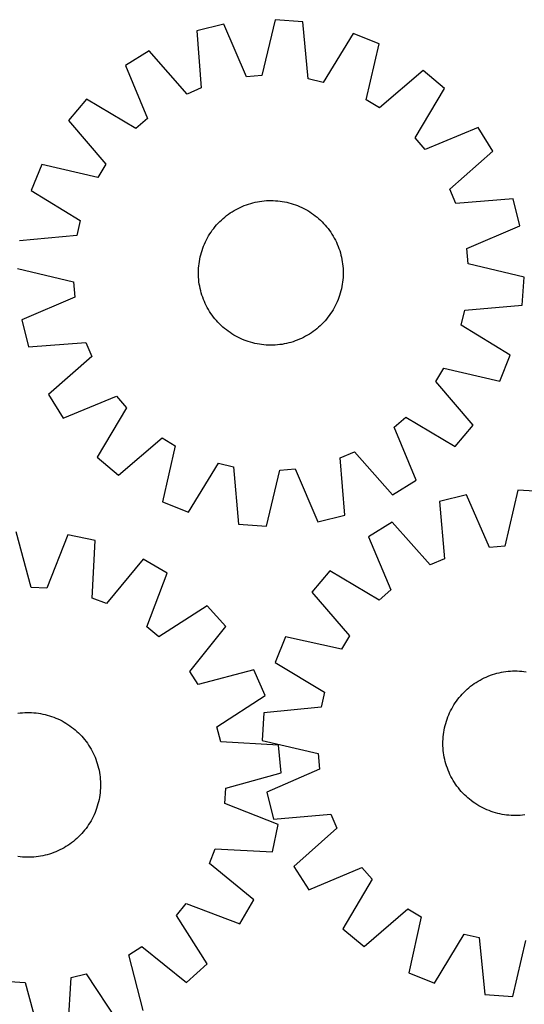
# Model space of a CAD drawing. Header units: millimetres. Extents: x 7 to 1493, y 7 to 2993.
# Tile 11 of 13: x 811 to 1089, y 2448 to 2993. Entities that reach past the tile are written whole.
import ezdxf

# ---------------------------------------------------------------- set-up
doc = ezdxf.new("R2010")
doc.units = ezdxf.units.MM
doc.layers.add('CUT', color=7, linetype='CONTINUOUS', true_color=0x000000)

msp = doc.modelspace()

# ---------------------------------------------------------------- linework, layer by layer
at = {"layer": 'CUT'}
for p, q in [((923.328697, 2990.210364), (908.389912, 2986.527532)), ((935.824168, 2961.006975), (923.328697, 2990.210364)), ((951.765407, 2992.622692), (944.367825, 2961.731746)), ((967.111093, 2991.508935), (951.765407, 2992.622692)), ((969.970649, 2959.873548), (967.111093, 2991.508935)), ((908.389912, 2986.527532), (910.900221, 2954.862518)), ((994.901462, 2985.015768), (978.320117, 2957.922711)), ((1009.151908, 2979.214444), (994.901462, 2985.015768)), ((1002.095635, 2948.243752), (1009.151908, 2979.214444)), ((882.090443, 2975.445845), (869.020872, 2967.326925)), ((902.998686, 2951.533085), (882.090443, 2975.445845)), ((869.020872, 2967.326925), (881.193345, 2937.987436)), ((944.367825, 2961.731746), (935.824168, 2961.006975)), ((1033.57562, 2964.451379), (1009.433608, 2943.808268)), ((1045.335891, 2954.530363), (1033.57562, 2964.451379)), ((978.320117, 2957.922711), (969.970649, 2959.873548)), ((910.900221, 2954.862518), (902.998686, 2951.533085)), ((1029.054507, 2927.255993), (1045.335891, 2954.530363)), ((847.433021, 2948.660633), (837.512004, 2936.900361)), ((874.707391, 2932.379248), (847.433021, 2948.660633)), ((1009.433608, 2943.808268), (1002.095635, 2948.243752)), ((837.512004, 2936.900361), (858.155115, 2912.758349)), ((881.193345, 2937.987436), (874.707391, 2932.379248)), ((1064.002184, 2932.942511), (1034.662695, 2920.770038)), ((1072.121104, 2919.87294), (1064.002184, 2932.942511)), ((1034.662695, 2920.770038), (1029.054507, 2927.255993)), ((1048.208344, 2898.964697), (1072.121104, 2919.87294)), ((822.748939, 2912.476649), (816.947616, 2898.226203)), ((853.719631, 2905.420376), (822.748939, 2912.476649)), ((858.155115, 2912.758349), (853.719631, 2905.420376)), ((816.947616, 2898.226203), (844.040673, 2881.644858)), ((1051.537777, 2891.063163), (1048.208344, 2898.964697)), ((935.83625, 2890.303149), (937.025804, 2890.70808)), ((937.025804, 2890.70808), (938.22749, 2891.075446)), ((938.22749, 2891.075446), (939.440122, 2891.404886)), ((939.440122, 2891.404886), (940.662504, 2891.696073)), ((940.662504, 2891.696073), (941.893428, 2891.94872)), ((941.893428, 2891.94872), (943.131682, 2892.162578)), ((943.131682, 2892.162578), (944.376042, 2892.337437)), ((944.376042, 2892.337437), (945.62528, 2892.473123)), ((945.62528, 2892.473123), (946.878164, 2892.569502)), ((946.878164, 2892.569502), (948.133457, 2892.62648)), ((948.133457, 2892.62648), (949.38992, 2892.644)), ((949.38992, 2892.644), (950.646313, 2892.622045)), ((950.646313, 2892.622045), (951.901397, 2892.560636)), ((951.901397, 2892.560636), (953.153933, 2892.459835)), ((953.153933, 2892.459835), (954.402685, 2892.31974)), ((954.402685, 2892.31974), (955.64642, 2892.14049)), ((955.64642, 2892.14049), (956.88391, 2891.922262)), ((956.88391, 2891.922262), (958.113936, 2891.665271)), ((958.113936, 2891.665271), (959.335282, 2891.369771)), ((959.335282, 2891.369771), (960.546744, 2891.036053)), ((960.546744, 2891.036053), (961.747125, 2890.664447)), ((1083.202791, 2893.573472), (1051.537777, 2891.063163)), ((1086.885623, 2878.634687), (1083.202791, 2893.573472)), ((925.865063, 2885.046188), (926.894412, 2885.766916)), ((926.894412, 2885.766916), (927.945891, 2886.454955)), ((927.945891, 2886.454955), (929.018464, 2887.109627)), ((929.018464, 2887.109627), (930.11107, 2887.730286)), ((930.11107, 2887.730286), (931.222633, 2888.316319)), ((931.222633, 2888.316319), (932.352056, 2888.867147)), ((932.352056, 2888.867147), (933.498223, 2889.382228)), ((933.498223, 2889.382228), (934.660003, 2889.861053)), ((934.660003, 2889.861053), (935.83625, 2890.303149)), ((961.747125, 2890.664447), (962.935242, 2890.25532)), ((962.935242, 2890.25532), (964.109921, 2889.809075)), ((964.109921, 2889.809075), (965.270004, 2889.326152)), ((965.270004, 2889.326152), (966.414346, 2888.807029)), ((966.414346, 2888.807029), (967.541817, 2888.252217)), ((967.541817, 2888.252217), (968.651304, 2887.662264)), ((968.651304, 2887.662264), (969.741713, 2887.037752)), ((969.741713, 2887.037752), (970.811968, 2886.379298)), ((970.811968, 2886.379298), (971.861012, 2885.687551)), ((971.861012, 2885.687551), (972.88781, 2884.963195)), ((844.040673, 2881.644858), (842.089835, 2873.29539)), ((919.361613, 2879.149452), (920.20895, 2880.077368)), ((920.20895, 2880.077368), (921.085015, 2880.97821)), ((921.085015, 2880.97821), (921.988944, 2881.85109)), ((921.988944, 2881.85109), (922.919845, 2882.695146)), ((922.919845, 2882.695146), (923.876799, 2883.509545)), ((923.876799, 2883.509545), (924.858861, 2884.293484)), ((924.858861, 2884.293484), (925.865063, 2885.046188)), ((972.88781, 2884.963195), (973.891349, 2884.206943)), ((973.891349, 2884.206943), (974.870638, 2883.419543)), ((974.870638, 2883.419543), (975.824711, 2882.601771)), ((975.824711, 2882.601771), (976.752627, 2881.754434)), ((976.752627, 2881.754434), (977.653469, 2880.878369)), ((977.653469, 2880.878369), (978.526349, 2879.97444)), ((978.526349, 2879.97444), (979.370405, 2879.043539)), ((915.584085, 2874.136709), (916.275832, 2875.185753)), ((916.275832, 2875.185753), (917.000189, 2876.212551)), ((917.000189, 2876.212551), (917.75644, 2877.21609)), ((917.75644, 2877.21609), (918.543841, 2878.195379)), ((918.543841, 2878.195379), (919.361613, 2879.149452)), ((979.370405, 2879.043539), (980.184804, 2878.086585)), ((980.184804, 2878.086585), (980.968743, 2877.104522)), ((980.968743, 2877.104522), (981.721447, 2876.09832)), ((981.721447, 2876.09832), (982.442175, 2875.068972)), ((982.442175, 2875.068972), (983.130214, 2874.017492)), ((1057.682234, 2866.139215), (1086.885623, 2878.634687)), ((842.089835, 2873.29539), (810.454449, 2870.435834)), ((912.637231, 2868.594745), (913.156355, 2869.739087)), ((913.156355, 2869.739087), (913.711167, 2870.866558)), ((913.711167, 2870.866558), (914.30112, 2871.976045)), ((914.30112, 2871.976045), (914.925631, 2873.066454)), ((914.925631, 2873.066454), (915.584085, 2874.136709)), ((983.130214, 2874.017492), (983.784886, 2872.94492)), ((983.784886, 2872.94492), (984.405545, 2871.852313)), ((984.405545, 2871.852313), (984.991578, 2870.74075)), ((984.991578, 2870.74075), (985.542406, 2869.611328)), ((985.542406, 2869.611328), (986.057487, 2868.465161)), ((910.593612, 2862.660023), (910.92733, 2863.871485)), ((910.92733, 2863.871485), (911.298936, 2865.071866)), ((911.298936, 2865.071866), (911.708064, 2866.259983)), ((911.708064, 2866.259983), (912.154309, 2867.434662)), ((912.154309, 2867.434662), (912.637231, 2868.594745)), ((986.057487, 2868.465161), (986.536312, 2867.30338)), ((986.536312, 2867.30338), (986.978408, 2866.127133)), ((986.978408, 2866.127133), (987.383339, 2864.937579)), ((987.383339, 2864.937579), (987.750705, 2863.735894)), ((987.750705, 2863.735894), (988.080145, 2862.523262)), ((1058.407005, 2857.595558), (1057.682234, 2866.139215)), ((909.643643, 2857.727426), (909.822893, 2858.971161)), ((909.822893, 2858.971161), (910.041121, 2860.208651)), ((910.041121, 2860.208651), (910.298112, 2861.438677)), ((910.298112, 2861.438677), (910.593612, 2862.660023)), ((988.080145, 2862.523262), (988.371332, 2861.30088)), ((988.371332, 2861.30088), (988.623979, 2860.069955)), ((988.623979, 2860.069955), (988.837837, 2858.831702)), ((988.837837, 2858.831702), (989.012696, 2857.587342)), ((809.340692, 2855.090148), (840.231638, 2847.692566)), ((909.319384, 2852.714661), (909.341339, 2853.971054)), ((909.336904, 2851.458198), (909.319384, 2852.714661)), ((909.341339, 2853.971054), (909.402747, 2855.226138)), ((909.402747, 2855.226138), (909.503549, 2856.478674)), ((909.503549, 2856.478674), (909.643643, 2857.727426)), ((989.012696, 2857.587342), (989.148382, 2856.338104)), ((989.148382, 2856.338104), (989.244761, 2855.08522)), ((989.244761, 2855.08522), (989.301739, 2853.829927)), ((989.301739, 2853.829927), (989.319259, 2852.573464)), ((1089.297951, 2850.197976), (1058.407005, 2857.595558)), ((840.231638, 2847.692566), (840.956409, 2839.148909)), ((909.393881, 2850.202905), (909.336904, 2851.458198)), ((909.490261, 2848.950021), (909.393881, 2850.202905)), ((909.625947, 2847.700783), (909.490261, 2848.950021)), ((909.800805, 2846.456423), (909.625947, 2847.700783)), ((988.994999, 2847.560699), (988.815749, 2846.316964)), ((989.135094, 2848.80945), (988.994999, 2847.560699)), ((989.235895, 2850.061986), (989.135094, 2848.80945)), ((989.297304, 2851.31707), (989.235895, 2850.061986)), ((989.319259, 2852.573464), (989.297304, 2851.31707)), ((1088.184194, 2834.85229), (1089.297951, 2850.197976)), ((910.014664, 2845.218169), (909.800805, 2846.456423)), ((910.267311, 2843.987245), (910.014664, 2845.218169)), ((910.558498, 2842.764863), (910.267311, 2843.987245)), ((910.887937, 2841.552231), (910.558498, 2842.764863)), ((988.04503, 2842.628102), (987.711312, 2841.41664)), ((988.34053, 2843.849448), (988.04503, 2842.628102)), ((988.597521, 2845.079473), (988.34053, 2843.849448)), ((988.815749, 2846.316964), (988.597521, 2845.079473)), ((840.956409, 2839.148909), (811.753019, 2826.653438)), ((911.255304, 2840.350545), (910.887937, 2841.552231)), ((911.660235, 2839.160991), (911.255304, 2840.350545)), ((912.102331, 2837.984744), (911.660235, 2839.160991)), ((912.581155, 2836.822964), (912.102331, 2837.984744)), ((913.096236, 2835.676797), (912.581155, 2836.822964)), ((986.001411, 2836.693379), (985.482288, 2835.549038)), ((986.484334, 2837.853462), (986.001411, 2836.693379)), ((986.930579, 2839.028142), (986.484334, 2837.853462)), ((987.339706, 2840.216258), (986.930579, 2839.028142)), ((987.711312, 2841.41664), (987.339706, 2840.216258)), ((913.647065, 2834.547374), (913.096236, 2835.676797)), ((914.233097, 2833.435811), (913.647065, 2834.547374)), ((914.853756, 2832.343205), (914.233097, 2833.435811)), ((915.508428, 2831.270632), (914.853756, 2832.343205)), ((916.196467, 2830.219153), (915.508428, 2831.270632)), ((983.054557, 2831.151415), (982.36281, 2830.102371)), ((983.713011, 2832.22167), (983.054557, 2831.151415)), ((984.337523, 2833.312079), (983.713011, 2832.22167)), ((984.927476, 2834.421567), (984.337523, 2833.312079)), ((985.482288, 2835.549038), (984.927476, 2834.421567)), ((1054.59797, 2823.643267), (1056.548807, 2831.992734)), ((1056.548807, 2831.992734), (1088.184194, 2834.85229)), ((811.753019, 2826.653438), (815.435852, 2811.714653)), ((916.917195, 2829.189804), (916.196467, 2830.219153)), ((917.6699, 2828.183602), (916.917195, 2829.189804)), ((918.453838, 2827.20154), (917.6699, 2828.183602)), ((919.268237, 2826.244586), (918.453838, 2827.20154)), ((920.112293, 2825.313685), (919.268237, 2826.244586)), ((979.27703, 2826.138672), (978.429693, 2825.210756)), ((980.094802, 2827.092745), (979.27703, 2826.138672)), ((980.882202, 2828.072034), (980.094802, 2827.092745)), ((981.638454, 2829.075573), (980.882202, 2828.072034)), ((982.36281, 2830.102371), (981.638454, 2829.075573)), ((920.985173, 2824.409756), (920.112293, 2825.313685)), ((921.886015, 2823.533691), (920.985173, 2824.409756)), ((922.813931, 2822.686354), (921.886015, 2823.533691)), ((923.768004, 2821.868582), (922.813931, 2822.686354)), ((924.747293, 2821.081181), (923.768004, 2821.868582)), ((925.750832, 2820.32493), (924.747293, 2821.081181)), ((926.77763, 2819.600573), (925.750832, 2820.32493)), ((972.773579, 2820.241936), (971.744231, 2819.521208)), ((973.779781, 2820.994641), (972.773579, 2820.241936)), ((974.761844, 2821.778579), (973.779781, 2820.994641)), ((975.718798, 2822.592978), (974.761844, 2821.778579)), ((976.649699, 2823.437034), (975.718798, 2822.592978)), ((977.553628, 2824.309914), (976.649699, 2823.437034)), ((978.429693, 2825.210756), (977.553628, 2824.309914)), ((1081.691027, 2807.061921), (1054.59797, 2823.643267)), ((927.826674, 2818.908826), (926.77763, 2819.600573)), ((928.896929, 2818.250372), (927.826674, 2818.908826)), ((929.987338, 2817.625861), (928.896929, 2818.250372)), ((931.096826, 2817.035908), (929.987338, 2817.625861)), ((932.224297, 2816.481096), (931.096826, 2817.035908)), ((933.368638, 2815.961973), (932.224297, 2816.481096)), ((934.528721, 2815.47905), (933.368638, 2815.961973)), ((935.703401, 2815.032805), (934.528721, 2815.47905)), ((936.891517, 2814.623677), (935.703401, 2815.032805)), ((938.091899, 2814.252071), (936.891517, 2814.623677)), ((961.612838, 2814.580045), (960.411153, 2814.212678)), ((962.802392, 2814.984976), (961.612838, 2814.580045)), ((963.978639, 2815.427072), (962.802392, 2814.984976)), ((965.14042, 2815.905896), (963.978639, 2815.427072)), ((966.286587, 2816.420977), (965.14042, 2815.905896)), ((967.416009, 2816.971806), (966.286587, 2816.420977)), ((968.527572, 2817.557838), (967.416009, 2816.971806)), ((969.620179, 2818.178497), (968.527572, 2817.557838)), ((970.692751, 2818.833169), (969.620179, 2818.178497)), ((971.744231, 2819.521208), (970.692751, 2818.833169)), ((815.435852, 2811.714653), (847.100865, 2814.224962)), ((847.100865, 2814.224962), (850.430299, 2806.323427)), ((939.303361, 2813.918353), (938.091899, 2814.252071)), ((940.524707, 2813.622853), (939.303361, 2813.918353)), ((941.754732, 2813.365862), (940.524707, 2813.622853)), ((942.992223, 2813.147634), (941.754732, 2813.365862)), ((944.235958, 2812.968384), (942.992223, 2813.147634)), ((945.484709, 2812.82829), (944.235958, 2812.968384)), ((946.737245, 2812.727488), (945.484709, 2812.82829)), ((947.992329, 2812.66608), (946.737245, 2812.727488)), ((949.248723, 2812.644125), (947.992329, 2812.66608)), ((950.505186, 2812.661645), (949.248723, 2812.644125)), ((951.760479, 2812.718622), (950.505186, 2812.661645)), ((953.013363, 2812.815002), (951.760479, 2812.718622)), ((954.262601, 2812.950688), (953.013363, 2812.815002)), ((955.506961, 2813.125546), (954.262601, 2812.950688)), ((956.745214, 2813.339405), (955.506961, 2813.125546)), ((957.976139, 2813.592052), (956.745214, 2813.339405)), ((959.198521, 2813.883239), (957.976139, 2813.592052)), ((960.411153, 2814.212678), (959.198521, 2813.883239)), ((850.430299, 2806.323427), (826.517538, 2785.415184)), ((1075.889703, 2792.811476), (1081.691027, 2807.061921)), ((1040.483527, 2792.529775), (1044.919011, 2799.867749)), ((1044.919011, 2799.867749), (1075.889703, 2792.811476)), ((1061.126638, 2768.387763), (1040.483527, 2792.529775)), ((826.517538, 2785.415184), (834.636458, 2772.345613)), ((834.636458, 2772.345613), (863.975948, 2784.518086)), ((863.975948, 2784.518086), (869.584135, 2778.032132)), ((869.584135, 2778.032132), (853.302751, 2750.757762)), ((1017.445297, 2767.300689), (1023.931252, 2772.908876)), ((1023.931252, 2772.908876), (1051.205622, 2756.627492)), ((1029.61777, 2737.961199), (1017.445297, 2767.300689)), ((1051.205622, 2756.627492), (1061.126638, 2768.387763)), ((865.063022, 2740.836745), (889.205034, 2761.479856)), ((889.205034, 2761.479856), (896.543008, 2757.044372)), ((896.543008, 2757.044372), (889.486735, 2726.07368)), ((853.302751, 2750.757762), (865.063022, 2740.836745)), ((987.738422, 2750.425606), (995.639956, 2753.75504)), ((990.248731, 2718.760593), (987.738422, 2750.425606)), ((995.639956, 2753.75504), (1016.548199, 2729.842279)), ((903.73718, 2720.272357), (920.318526, 2747.365414)), ((920.318526, 2747.365414), (928.667993, 2745.414576)), ((928.667993, 2745.414576), (931.527549, 2713.77919)), ((954.270817, 2743.556379), (962.814474, 2744.28115)), ((962.814474, 2744.28115), (975.309946, 2715.07776)), ((946.873235, 2712.665433), (954.270817, 2743.556379)), ((1016.548199, 2729.842279), (1029.61777, 2737.961199)), ((1057.484351, 2729.949431), (1042.572264, 2726.159945)), ((1070.188182, 2700.836076), (1057.484351, 2729.949431)), ((1085.903098, 2732.564897), (1078.726442, 2701.621879)), ((1101.256351, 2731.560824), (1085.903098, 2732.564897)), ((889.486735, 2726.07368), (903.73718, 2720.272357)), ((1042.572264, 2726.159945), (1045.308777, 2694.513678)), ((975.309946, 2715.07776), (990.248731, 2718.760593)), ((931.527549, 2713.77919), (946.873235, 2712.665433)), ((1016.352653, 2714.890614), (1003.341431, 2706.678511)), ((1037.431235, 2691.127868), (1016.352653, 2714.890614)), ((816.928285, 2678.735837), (808.620711, 2709.394587)), ((837.116308, 2707.823985), (825.489635, 2678.263958)), ((852.157439, 2704.584396), (837.116308, 2707.823985)), ((1003.341431, 2706.678511), (1015.723244, 2677.426751)), ((850.584336, 2672.859011), (852.157439, 2704.584396)), ((1078.726442, 2701.621879), (1070.188182, 2700.836076)), ((878.773019, 2694.285042), (858.580845, 2669.764625)), ((892.076896, 2686.556044), (878.773019, 2694.285042)), ((1045.308777, 2694.513678), (1037.431235, 2691.127868)), ((880.777103, 2656.869525), (892.076896, 2686.556044)), ((981.887514, 2687.858434), (972.050786, 2676.027571)), ((1009.277529, 2671.77236), (981.887514, 2687.858434)), ((825.489635, 2678.263958), (816.928285, 2678.735837)), ((972.050786, 2676.027571), (992.865881, 2652.033685)), ((1015.723244, 2677.426751), (1009.277529, 2671.77236)), ((858.580845, 2669.764625), (850.584336, 2672.859011)), ((914.207142, 2668.536109), (887.426017, 2651.455532)), ((924.471489, 2657.074272), (914.207142, 2668.536109)), ((887.426017, 2651.455532), (880.777103, 2656.869525)), ((904.551109, 2632.332542), (924.471489, 2657.074272)), ((957.462622, 2651.49899), (951.763275, 2637.207454)), ((988.482945, 2644.664204), (957.462622, 2651.49899)), ((992.865881, 2652.033685), (988.482945, 2644.664204)), ((951.763275, 2637.207454), (978.974125, 2620.82013)), ((909.201585, 2625.128902), (904.551109, 2632.332542)), ((939.950137, 2633.097673), (909.201585, 2625.128902)), ((946.170209, 2619.02496), (939.950137, 2633.097673)), ((1068.374103, 2629.196538), (1069.532432, 2629.683652)), ((1069.532432, 2629.683652), (1070.70549, 2630.134142)), ((1070.70549, 2630.134142), (1071.89212, 2630.547562)), ((1071.89212, 2630.547562), (1073.09115, 2630.923506)), ((1073.09115, 2630.923506), (1074.301397, 2631.261602)), ((1074.301397, 2631.261602), (1075.521667, 2631.561516)), ((1075.521667, 2631.561516), (1076.750755, 2631.822953)), ((1076.750755, 2631.822953), (1077.987449, 2632.045654)), ((1077.987449, 2632.045654), (1079.230527, 2632.2294)), ((1079.230527, 2632.2294), (1080.478764, 2632.374009)), ((1080.478764, 2632.374009), (1081.730927, 2632.479339)), ((1081.730927, 2632.479339), (1082.985781, 2632.545285)), ((1082.985781, 2632.545285), (1084.242087, 2632.571783)), ((1084.242087, 2632.571783), (1085.498605, 2632.558806)), ((1085.498605, 2632.558806), (1086.754096, 2632.506368)), ((1086.754096, 2632.506368), (1088.00732, 2632.414519)), ((1088.00732, 2632.414519), (1089.257041, 2632.283351)), ((1089.257041, 2632.283351), (1090.502025, 2632.112993)), ((1058.794889, 2623.255253), (1059.771324, 2624.046189)), ((1059.771324, 2624.046189), (1060.772122, 2624.806064)), ((1060.772122, 2624.806064), (1061.796295, 2625.534129)), ((1061.796295, 2625.534129), (1062.842831, 2626.229664)), ((1062.842831, 2626.229664), (1063.910697, 2626.891984)), ((1063.910697, 2626.891984), (1064.998841, 2627.520434)), ((1064.998841, 2627.520434), (1066.106188, 2628.114395)), ((1066.106188, 2628.114395), (1067.231646, 2628.67328)), ((1067.231646, 2628.67328), (1068.374103, 2629.196538)), ((919.579187, 2601.649913), (946.170209, 2619.02496)), ((978.974125, 2620.82013), (977.083001, 2612.456936)), ((1053.50004, 2617.903115), (1054.310974, 2618.863008)), ((1054.310974, 2618.863008), (1055.151659, 2619.796954)), ((1055.151659, 2619.796954), (1056.021264, 2620.704033)), ((1056.021264, 2620.704033), (1056.918933, 2621.58335)), ((1056.918933, 2621.58335), (1057.843779, 2622.434036)), ((1057.843779, 2622.434036), (1058.794889, 2623.255253)), ((1049.918573, 2612.748467), (1050.569363, 2613.823399)), ((1050.569363, 2613.823399), (1051.253595, 2614.877359)), ((1051.253595, 2614.877359), (1051.970596, 2615.909307)), ((1051.970596, 2615.909307), (1052.719658, 2616.918224)), ((1052.719658, 2616.918224), (1053.50004, 2617.903115)), ((809.571168, 2609.150871), (810.817858, 2609.308258)), ((810.817858, 2609.308258), (812.068877, 2609.426409)), ((812.068877, 2609.426409), (813.322989, 2609.505205)), ((813.322989, 2609.505205), (814.578958, 2609.54457)), ((814.578958, 2609.54457), (815.835543, 2609.544465)), ((815.835543, 2609.544465), (817.091505, 2609.50489)), ((817.091505, 2609.50489), (818.345604, 2609.425883)), ((818.345604, 2609.425883), (819.596603, 2609.307523)), ((819.596603, 2609.307523), (820.843267, 2609.149927)), ((820.843267, 2609.149927), (822.084365, 2608.95325)), ((822.084365, 2608.95325), (823.318673, 2608.717685)), ((823.318673, 2608.717685), (824.544973, 2608.443467)), ((824.544973, 2608.443467), (825.762054, 2608.130865)), ((825.762054, 2608.130865), (826.968716, 2607.780188)), ((826.968716, 2607.780188), (828.163767, 2607.391782)), ((945.468855, 2609.371397), (944.464782, 2594.018144)), ((977.083001, 2612.456936), (945.468855, 2609.371397)), ((1047.187564, 2607.097015), (1047.662185, 2608.26052)), ((1047.662185, 2608.26052), (1048.173118, 2609.408541)), ((1048.173118, 2609.408541), (1048.719859, 2610.539948)), ((1048.719859, 2610.539948), (1049.301869, 2611.653623)), ((1049.301869, 2611.653623), (1049.918573, 2612.748467)), ((828.163767, 2607.391782), (829.346028, 2606.966029)), ((829.346028, 2606.966029), (830.514333, 2606.503352)), ((830.514333, 2606.503352), (831.667528, 2606.004205)), ((831.667528, 2606.004205), (832.804476, 2605.469081)), ((832.804476, 2605.469081), (833.924054, 2604.89851)), ((833.924054, 2604.89851), (835.025157, 2604.293053)), ((835.025157, 2604.293053), (836.106699, 2603.653308)), ((836.106699, 2603.653308), (837.167613, 2602.979907)), ((837.167613, 2602.979907), (838.206851, 2602.273515)), ((838.206851, 2602.273515), (839.223388, 2601.534827)), ((1045.37426, 2601.087919), (1045.661025, 2602.311346)), ((1045.661025, 2602.311346), (1045.986078, 2603.525161)), ((1045.986078, 2603.525161), (1046.349097, 2604.728167)), ((1046.349097, 2604.728167), (1046.749724, 2605.919177)), ((1046.749724, 2605.919177), (1047.187564, 2607.097015)), ((839.223388, 2601.534827), (840.216221, 2600.764574)), ((840.216221, 2600.764574), (841.18437, 2599.963515)), ((841.18437, 2599.963515), (842.126879, 2599.132441)), ((842.126879, 2599.132441), (843.042818, 2598.272173)), ((843.042818, 2598.272173), (843.931284, 2597.383558)), ((843.931284, 2597.383558), (844.791399, 2596.467475)), ((921.776005, 2593.361768), (919.579187, 2601.649913)), ((1044.615159, 2596.122366), (1044.746327, 2597.372086)), ((1044.746327, 2597.372086), (1044.916685, 2598.61707)), ((1044.916685, 2598.61707), (1045.126065, 2599.856089)), ((1045.126065, 2599.856089), (1045.37426, 2601.087919)), ((844.791399, 2596.467475), (845.622315, 2595.524827)), ((845.622315, 2595.524827), (846.423211, 2594.556544)), ((846.423211, 2594.556544), (847.193298, 2593.563582)), ((847.193298, 2593.563582), (847.931815, 2592.546921)), ((847.931815, 2592.546921), (848.638034, 2591.507565)), ((848.638034, 2591.507565), (849.311257, 2590.446538)), ((953.482102, 2591.438695), (921.776005, 2593.361768)), ((944.464782, 2594.018144), (975.4078, 2586.841487)), ((955.049034, 2576.132641), (953.482102, 2591.438695)), ((1044.457896, 2592.357132), (1044.470872, 2593.613651)), ((1044.484393, 2591.100826), (1044.457896, 2592.357132)), ((1044.470872, 2593.613651), (1044.523311, 2594.869141)), ((1044.523311, 2594.869141), (1044.615159, 2596.122366)), ((849.311257, 2590.446538), (849.950821, 2589.364889)), ((849.950821, 2589.364889), (850.556093, 2588.263684)), ((850.556093, 2588.263684), (851.126477, 2587.14401)), ((851.126477, 2587.14401), (851.66141, 2586.006973)), ((851.66141, 2586.006973), (852.160363, 2584.853694)), ((975.4078, 2586.841487), (976.193602, 2578.303227)), ((1044.55034, 2589.845973), (1044.484393, 2591.100826)), ((1044.655669, 2588.593809), (1044.55034, 2589.845973)), ((1044.800278, 2587.345573), (1044.655669, 2588.593809)), ((1044.984024, 2586.102494), (1044.800278, 2587.345573)), ((1045.206725, 2584.865801), (1044.984024, 2586.102494)), ((852.160363, 2584.853694), (852.622845, 2583.685312)), ((852.622845, 2583.685312), (853.0484, 2582.502979)), ((853.0484, 2582.502979), (853.436606, 2581.307863)), ((853.436606, 2581.307863), (853.787081, 2580.101143)), ((1045.468162, 2583.636712), (1045.206725, 2584.865801)), ((1045.768076, 2582.416443), (1045.468162, 2583.636712)), ((1046.106172, 2581.206196), (1045.768076, 2582.416443)), ((1046.482116, 2580.007166), (1046.106172, 2581.206196)), ((853.787081, 2580.101143), (854.099479, 2578.884009)), ((854.099479, 2578.884009), (854.373492, 2577.657663)), ((854.373492, 2577.657663), (854.608849, 2576.423316)), ((854.608849, 2576.423316), (854.805318, 2575.182185)), ((854.805318, 2575.182185), (854.962706, 2573.935495)), ((924.390284, 2567.825067), (955.049034, 2576.132641)), ((976.193602, 2578.303227), (947.080247, 2565.599397)), ((1046.895537, 2578.820536), (1046.482116, 2580.007166)), ((1047.346027, 2577.647478), (1046.895537, 2578.820536)), ((1047.833141, 2576.489148), (1047.346027, 2577.647478)), ((1048.356399, 2575.346691), (1047.833141, 2576.489148)), ((1048.915284, 2574.221234), (1048.356399, 2575.346691)), ((854.962706, 2573.935495), (855.080856, 2572.684476)), ((855.080856, 2572.684476), (855.159653, 2571.430364)), ((855.159653, 2571.430364), (855.199018, 2570.174395)), ((855.199018, 2570.174395), (855.198913, 2568.91781)), ((1049.509244, 2573.113887), (1048.915284, 2574.221234)), ((1050.137695, 2572.025743), (1049.509244, 2573.113887)), ((1050.800014, 2570.957876), (1050.137695, 2572.025743)), ((1051.495549, 2569.91134), (1050.800014, 2570.957876)), ((1052.223614, 2568.887168), (1051.495549, 2569.91134)), ((854.96197, 2565.15675), (854.804374, 2563.910086)), ((855.08033, 2566.407749), (854.96197, 2565.15675)), ((855.159337, 2567.661848), (855.08033, 2566.407749)), ((855.198913, 2568.91781), (855.159337, 2567.661848)), ((923.918405, 2559.263718), (924.390284, 2567.825067)), ((947.080247, 2565.599397), (950.869733, 2550.68731)), ((1052.983489, 2567.88637), (1052.223614, 2568.887168)), ((1053.774426, 2566.909934), (1052.983489, 2567.88637)), ((1054.595642, 2565.958824), (1053.774426, 2566.909934)), ((1055.446328, 2565.033978), (1054.595642, 2565.958824)), ((1056.325645, 2564.13631), (1055.446328, 2565.033978)), ((1057.232724, 2563.266704), (1056.325645, 2564.13631)), ((853.785312, 2558.991299), (853.434635, 2557.784637)), ((854.097914, 2560.20838), (853.785312, 2558.991299)), ((854.372133, 2561.43468), (854.097914, 2560.20838)), ((854.607697, 2562.668988), (854.372133, 2561.43468)), ((854.804374, 2563.910086), (854.607697, 2562.668988)), ((953.478433, 2547.637045), (923.918405, 2559.263718)), ((1058.166671, 2562.42602), (1057.232724, 2563.266704)), ((1059.126563, 2561.615086), (1058.166671, 2562.42602)), ((1060.111454, 2560.834703), (1059.126563, 2561.615086)), ((1061.120371, 2560.085642), (1060.111454, 2560.834703)), ((1062.152319, 2559.368641), (1061.120371, 2560.085642)), ((1063.206279, 2558.684408), (1062.152319, 2559.368641)), ((1064.281212, 2558.033619), (1063.206279, 2558.684408)), ((852.157799, 2554.23902), (851.658652, 2553.085825)), ((852.620477, 2555.407325), (852.157799, 2554.23902)), ((853.046229, 2556.589586), (852.620477, 2555.407325)), ((853.434635, 2557.784637), (853.046229, 2556.589586)), ((950.869733, 2550.68731), (982.516001, 2553.423822)), ((982.516001, 2553.423822), (985.901811, 2545.546281)), ((1065.376056, 2557.416915), (1064.281212, 2558.033619)), ((1066.48973, 2556.834905), (1065.376056, 2557.416915)), ((1067.621137, 2556.288164), (1066.48973, 2556.834905)), ((1068.769159, 2555.77723), (1067.621137, 2556.288164)), ((1069.932663, 2555.30261), (1068.769159, 2555.77723)), ((1071.110501, 2554.86477), (1069.932663, 2555.30261)), ((1072.301511, 2554.464142), (1071.110501, 2554.86477)), ((1073.504518, 2554.101123), (1072.301511, 2554.464142)), ((1074.718333, 2553.776071), (1073.504518, 2554.101123)), ((1075.941759, 2553.489306), (1074.718333, 2553.776071)), ((1077.17359, 2553.241111), (1075.941759, 2553.489306)), ((1078.412608, 2553.031731), (1077.17359, 2553.241111)), ((849.307756, 2548.646653), (848.634355, 2547.58574)), ((849.9475, 2549.728196), (849.307756, 2548.646653)), ((850.552957, 2550.829299), (849.9475, 2549.728196)), ((851.123529, 2551.948877), (850.552957, 2550.829299)), ((851.658652, 2553.085825), (851.123529, 2551.948877)), ((1079.657592, 2552.861373), (1078.412608, 2553.031731)), ((1080.907313, 2552.730205), (1079.657592, 2552.861373)), ((1082.160537, 2552.638356), (1080.907313, 2552.730205)), ((1083.416028, 2552.585918), (1082.160537, 2552.638356)), ((1084.672546, 2552.572941), (1083.416028, 2552.585918)), ((1085.928852, 2552.599439), (1084.672546, 2552.572941)), ((1087.183706, 2552.665385), (1085.928852, 2552.599439)), ((1088.435869, 2552.770715), (1087.183706, 2552.665385)), ((1089.684106, 2552.915324), (1088.435869, 2552.770715)), ((844.786889, 2542.626474), (843.92662, 2541.710535)), ((845.617962, 2543.568983), (844.786889, 2542.626474)), ((846.419021, 2544.537132), (845.617962, 2543.568983)), ((847.189274, 2545.529964), (846.419021, 2544.537132)), ((847.927962, 2546.546501), (847.189274, 2545.529964)), ((848.634355, 2547.58574), (847.927962, 2546.546501)), ((950.238844, 2532.595914), (953.478433, 2547.637045)), ((985.901811, 2545.546281), (962.139064, 2524.467699)), ((839.218029, 2537.560055), (838.201369, 2536.821537)), ((840.210991, 2538.330142), (839.218029, 2537.560055)), ((841.179274, 2539.131038), (840.210991, 2538.330142)), ((842.121922, 2539.961954), (841.179274, 2539.131038)), ((843.038006, 2540.822069), (842.121922, 2539.961954)), ((843.92662, 2541.710535), (843.038006, 2540.822069)), ((828.157427, 2531.704953), (826.96231, 2531.316747)), ((829.339759, 2532.130507), (828.157427, 2531.704953)), ((830.508142, 2532.592989), (829.339759, 2532.130507)), ((831.66142, 2533.091943), (830.508142, 2532.592989)), ((832.798458, 2533.626876), (831.66142, 2533.091943)), ((833.918131, 2534.19726), (832.798458, 2533.626876)), ((835.019336, 2534.802532), (833.918131, 2534.19726)), ((836.100986, 2535.442095), (835.019336, 2534.802532)), ((837.162012, 2536.115319), (836.100986, 2535.442095)), ((838.201369, 2536.821537), (837.162012, 2536.115319)), ((915.419072, 2526.172508), (918.513458, 2534.169017)), ((918.513458, 2534.169017), (950.238844, 2532.595914)), ((810.811197, 2529.791382), (809.564534, 2529.948979)), ((812.062196, 2529.673022), (810.811197, 2529.791382)), ((813.316295, 2529.594016), (812.062196, 2529.673022)), ((814.572257, 2529.55444), (813.316295, 2529.594016)), ((815.828842, 2529.554335), (814.572257, 2529.55444)), ((817.084811, 2529.5937), (815.828842, 2529.554335)), ((818.338923, 2529.672497), (817.084811, 2529.5937)), ((819.589942, 2529.790647), (818.338923, 2529.672497)), ((820.836632, 2529.948034), (819.589942, 2529.790647)), ((822.077763, 2530.144504), (820.836632, 2529.948034)), ((823.312111, 2530.379861), (822.077763, 2530.144504)), ((824.538456, 2530.653874), (823.312111, 2530.379861)), ((825.75559, 2530.966272), (824.538456, 2530.653874)), ((826.96231, 2531.316747), (825.75559, 2530.966272)), ((939.939489, 2505.980334), (915.419072, 2526.172508)), ((962.139064, 2524.467699), (970.351168, 2511.456477)), ((970.351168, 2511.456477), (999.602928, 2523.838289)), ((999.602928, 2523.838289), (1005.257319, 2517.392575)), ((1005.257319, 2517.392575), (989.171244, 2490.002559)), ((932.210492, 2492.676457), (939.939489, 2505.980334)), ((897.109979, 2497.327336), (902.523972, 2503.976249)), ((902.523972, 2503.976249), (932.210492, 2492.676457)), ((1001.002107, 2480.165832), (1024.995994, 2500.980926)), ((1024.995994, 2500.980926), (1032.365475, 2496.59799)), ((914.190557, 2470.546211), (897.109979, 2497.327336)), ((1032.365475, 2496.59799), (1025.530688, 2465.577667)), ((989.171244, 2490.002559), (1001.002107, 2480.165832)), ((1039.822224, 2459.878321), (1056.209548, 2487.089171)), ((1056.209548, 2487.089171), (1064.572743, 2485.198046)), ((1064.572743, 2485.198046), (1067.658282, 2453.583901)), ((1083.011535, 2452.579828), (1090.188191, 2483.522845)), ((870.783349, 2475.551767), (877.986989, 2480.202244)), ((877.986989, 2480.202244), (902.728719, 2460.281864)), ((878.752121, 2444.803216), (870.783349, 2475.551767)), ((902.728719, 2460.281864), (914.190557, 2470.546211)), ((804.918165, 2460.834947), (813.479515, 2460.363068)), ((837.093142, 2431.271251), (839.016215, 2462.977347)), ((839.016215, 2462.977347), (847.30436, 2465.174166)), ((847.30436, 2465.174166), (864.679408, 2438.583143)), ((1025.530688, 2465.577667), (1039.822224, 2459.878321)), ((813.479515, 2460.363068), (821.787089, 2429.704318)), ((1067.658282, 2453.583901), (1083.011535, 2452.579828))]:
    msp.add_line(p, q, dxfattribs=at)

doc.saveas('drawing.dxf')
